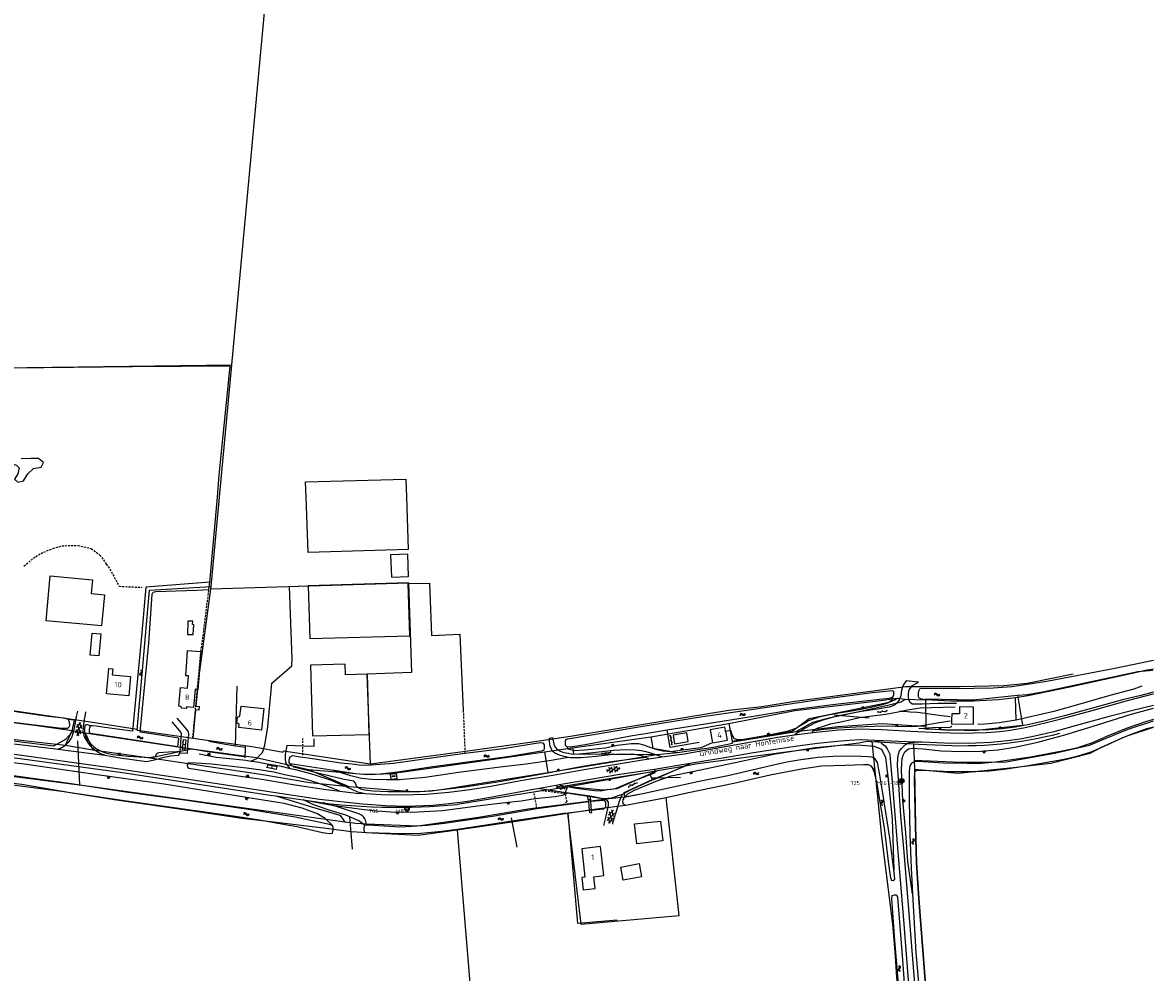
# Model space of a CAD drawing. Header units: metres. Extents: x 51973 to 58000, y 375000 to 380663.
# Tile 45 of 56: x 57491 to 58000, y 378286 to 378714. Entities that reach past the tile are written whole.
import ezdxf
from ezdxf.enums import TextEntityAlignment as Align

# ---------------------------------------------------------------- set-up
doc = ezdxf.new("R2010")
doc.units = ezdxf.units.M
doc.header["$LTSCALE"] = 0.1
doc.linetypes.add('LP', pattern=[14, 9, -5])
doc.linetypes.add('SB', pattern=[6, 6, 0])
doc.layers.get('0').update_dxf_attribs({"linetype": 'CONTINUOUS'})
doc.layers.add('B-WA-OG-TOPOGRAFIE-G', color=253, linetype='CONTINUOUS')
doc.styles.add('ISO', font='isocp.shx', dxfattribs={"height": 1.8})

# ---------------------------------------------------------------- blocks, each defined once
blk = doc.blocks.new('M01')
at = {"color": 0}
for radius in [1.05, 0.625]:
    blk.add_circle((0, 0), radius, dxfattribs=at)
blk = doc.blocks.new('BIJPIJL')
at = {"color": 0}
blk.add_line((0, 0), (1, 0), dxfattribs=at)
blk = doc.blocks.new('S016')
at = {"color": 0, "linetype": 'Continuous'}
for points in [[(0.01, -0.38), (2.65, 1.15)], [(2.65, -1.15), (0.01, 0.38)], [(5.07, -1.15), (1.09, 1.15)], [(1.09, -1.15), (5.07, 1.15)], [(6.16, -0.38), (3.51, 1.15)], [(3.51, -1.15), (6.16, 0.37)]]:
    blk.add_lwpolyline(points, dxfattribs=at)
blk = doc.blocks.new('S022')
at = {"color": 0}
for p, q in [((0.01, 1.15), (0.31, 1.15)), ((0.31, -2.3), (0.31, 2.3)), ((0.31, 2.1), (1.51, 2.1)), ((0.31, 0), (1.51, 0)), ((1.51, -2.3), (1.51, 2.3)), ((1.51, 1.05), (1.81, 1.05)), ((0.01, -1.15), (0.31, -1.15)), ((0.31, -2.1), (1.51, -2.1)), ((1.51, -1.05), (1.81, -1.05))]:
    blk.add_line(p, q, dxfattribs=at)
blk = doc.blocks.new('S012')
at = {"color": 0}
for p, q in [((1.18, 2.05), (0, 0)), ((1.18, -2.05), (0, 0)), ((1.4, 0), (0.21, -2.05)), ((1.4, 0), (0.22, 2.05))]:
    blk.add_line(p, q, dxfattribs=at)
blk = doc.blocks.new('S026')
at = {"color": 0}
for p, q in [((0, 0), (4.4, 0)), ((0.2, 0.5), (0.2, 0)), ((1.2, 0), (1.2, -0.5)), ((2.2, 0.5), (2.2, 0)), ((3.2, 0), (3.2, -0.5)), ((4.2, 0.5), (4.2, 0))]:
    blk.add_line(p, q, dxfattribs=at)
blk = doc.blocks.new('S04')
at = {"color": 0}
for p, q in [((0, 0.5), (0.5, 0.5)), ((0, 0.25), (1, 0.25)), ((0, 0), (0.5, 0)), ((0, -0.25), (1, -0.25)), ((0, -0.5), (0.5, -0.5))]:
    blk.add_line(p, q, dxfattribs=at)
blk = doc.blocks.new('S05')
at = {"color": 0}
for p, q in [((0.08, 0.3), (0.38, 0.59)), ((0.11, -0.19), (0.41, 0.09)), ((0.38, 0.59), (0.68, 0.71)), ((0.41, 0.09), (0.71, 0.21)), ((0.68, 0.71), (1.01, 0.62)), ((0.71, 0.21), (1.02, 0.12)), ((1.01, 0.62), (1.33, 0.37)), ((1.02, 0.12), (1.36, -0.12)), ((1.33, 0.37), (1.66, 0.13)), ((1.66, 0.13), (1.97, 0.04)), ((1.97, 0.04), (2.28, 0.16)), ((2.28, 0.16), (2.58, 0.44)), ((1.36, -0.12), (1.68, -0.37)), ((1.68, -0.37), (2, -0.46)), ((2, -0.46), (2.31, -0.33)), ((2.31, -0.33), (2.61, -0.05))]:
    blk.add_line(p, q, dxfattribs=at)

msp = doc.modelspace()

# ---------------------------------------------------------------- linework, layer by layer
at = {"layer": 'B-WA-OG-TOPOGRAFIE-G'}
for points in [[(57585.353, 378559.532), (57601.823, 378736.05)], [(57578.888, 378500), (57579.768, 378509.881), (57584.69, 378558.864), (57540.739, 378558.572), (57500.924, 378558.219), (57445.668, 378557.839), (57434.139, 378557.676)], [(57435.432, 378557.594), (57585.353, 378559.532)], [(57579.799, 378500), (57585.353, 378559.532)], [(57469.989, 378523.317), (57471.891, 378522.755), (57475.309, 378521.551), (57478.943, 378519.738), (57482.88, 378517.537), (57485.574, 378515.231), (57488.579, 378514.416), (57489.704, 378513.112), (57489.111, 378510.437), (57487.608, 378508.126), (57489.064, 378506.711), (57491.69, 378507.277), (57493.611, 378510.47), (57496.163, 378512.941), (57499.644, 378513.421), (57500.621, 378515.569), (57498.477, 378517.374), (57494.943, 378517.337), (57490.691, 378517.193)], [(57618.617, 378506.882), (57663.752, 378508.132), (57664.002, 378500)], [(57618.858, 378500), (57618.617, 378506.882)], [(57575.48, 378461.742), (57578.888, 378500)], [(57576.05, 378459.82), (57579.799, 378500)], [(57664.002, 378500), (57664.725, 378476.483), (57619.729, 378475.095), (57618.858, 378500)], [(57657.206, 378463.937), (57664.875, 378464.291), (57664.565, 378474.312), (57656.742, 378474.024), (57657.206, 378463.937)], [(57528.16, 378456.08), (57526.84, 378442.09), (57501.86, 378444.37), (57503.73, 378464.53), (57522.66, 378462.78), (57522.13, 378456.64), (57528.16, 378456.08)], [(57569.591, 378458.116), (57575.074, 378458.464), (57575.48, 378461.742), (57546.656, 378459.425), (57544.786, 378437.249), (57540.714, 378394.691)], [(57542.76, 378395.12), (57543.8, 378407.35), (57544.2, 378410.18), (57548.41, 378458.21), (57576.05, 378459.82)], [(57544.136, 378394.183), (57548.02, 378434.354), (57549.516, 378456.37), (57549.962, 378457.281), (57551.154, 378457.532), (57569.591, 378458.116)], [(57569.399, 378405.951), (57570.15, 378413.61), (57570.64, 378419.42), (57575.897, 378458.682)], [(57575.897, 378458.682), (57664.884, 378461.504), (57666.228, 378421.026), (57646.14, 378420.33), (57647.669, 378379.992)], [(57575.897, 378458.682), (57576.05, 378459.82)], [(57612.474, 378427.267), (57611.916, 378443.319), (57611.409, 378459.862), (57619.032, 378460.095)], [(57664.81, 378461.109), (57664.801, 378461.432), (57619.798, 378460.146), (57620.506, 378436.343), (57665.477, 378437.622), (57664.81, 378461.109)], [(57664.81, 378461.109), (57674.358, 378461.292), (57675.164, 378437.763), (57688.005, 378438.403), (57689.514, 378404.049)], [(57565.455, 378438.25), (57568.074, 378438.18), (57568.265, 378442.602), (57567.776, 378442.625), (57567.869, 378444.134), (57565.677, 378444.262), (57565.455, 378438.25)], [(57526.5, 378438.47), (57525.56, 378428.57), (57521.7, 378428.95), (57522.61, 378438.84), (57526.5, 378438.47)], [(57562.27, 378414.36), (57565.475, 378414.078), (57565.906, 378419.557), (57564.651, 378419.655), (57565.154, 378426.04), (57565.534, 378431.053), (57571.501, 378430.534), (57571.161, 378425.567), (57570.137, 378413.447), (57569.902, 378413.468), (57568.893, 378413.556), (57568.201, 378405.362), (57565.025, 378405.63), (57564.966, 378404.933), (57562.776, 378405.118), (57562.626, 378405.833), (57561.57, 378405.922), (57562.27, 378414.36)], [(57597.922, 378383.681), (57599.149, 378385.16), (57600.241, 378388.354), (57601.546, 378396.673), (57603.329, 378416.359), (57612.44, 378424.077), (57612.474, 378427.267)], [(58000, 378426.503), (57981.888, 378422.754), (57952.092, 378417.106), (57936.335, 378414.654), (57927.974, 378414.037), (57910.561, 378413.788), (57895.549, 378413.866), (57894.776, 378413.555), (57894.287, 378412.665), (57894.154, 378411.615), (57894.177, 378410.249), (57894.43, 378409.717), (57895.608, 378409.266), (57897.461, 378409.004), (57908.918, 378408.335), (57919.287, 378408.389), (57930.388, 378409.005), (57937.985, 378409.838), (57943.474, 378410.724), (57962.399, 378414.704), (57982.934, 378419.193), (57994.465, 378421.676), (57996.331, 378422.078), (58000, 378422.717)], [(57539.87, 378419.29), (57539.09, 378410.64), (57528.96, 378411.55), (57530.06, 378422.93), (57531.89, 378422.76), (57531.63, 378420.04), (57539.87, 378419.29)], [(57646.402, 378420.356), (57636.591, 378420.094), (57636.465, 378424.818), (57620.787, 378424.399), (57621.638, 378392.543), (57647.127, 378393.224), (57646.402, 378420.356)], [(57938.93, 378410.91), (57943.2, 378411.25), (57950.21, 378412.43), (57992.95, 378421.55), (57999.68, 378422.22)], [(57647.669, 378379.992), (57647.75, 378379.98), (57690.58, 378385.75), (57720.66, 378389.84), (57737.72, 378392.43), (57809, 378404.1), (57823.9, 378405.83), (57838.64, 378408.27), (57888.68, 378414.84), (57913.01, 378414.76), (57932.69, 378415.29), (57943.19, 378416.3), (57963.97, 378420.52)], [(57911.358, 378407.109), (57903, 378407.158), (57896.039, 378406.857), (57891.515, 378406.823), (57890.359, 378407.737), (57889.873, 378409.55), (57889.837, 378411.641), (57890.149, 378413.29), (57891.702, 378415.273), (57894.258, 378416.799), (57888.725, 378417.318), (57887.393, 378415.416), (57886.664, 378413.168), (57886.364, 378410.667), (57885.634, 378408.745), (57884.472, 378407.154), (57883.198, 378406.21), (57881.156, 378405.512), (57875.913, 378404.626), (57868.655, 378403.56), (57860.015, 378401.92), (57855.972, 378400.95), (57851.268, 378399.6), (57847.586, 378398.31), (57843.625, 378396.271), (57840.888, 378394.575), (57838.552, 378393.003)], [(57422.02, 378411.66), (57431.677, 378411.015), (57477.24, 378405.386), (57521.799, 378398.962), (57542.777, 378395.656), (57542.76, 378395.12)], [(57587.014, 378388.018), (57587.878, 378414.877)], [(57836.385, 378407.051), (57847.488, 378408.664), (57873.691, 378412.074), (57882.592, 378412.969), (57883.116, 378412.576), (57883.033, 378410.909), (57882.705, 378409.799), (57881.053, 378409.458), (57858.237, 378406.896), (57839.19, 378404.517), (57820.063, 378401.286), (57797.505, 378397.673), (57781.258, 378395.09), (57771.558, 378393.547), (57765.684, 378392.613), (57744.336, 378388.628), (57737.752, 378387.577), (57736.154, 378387.637), (57735.537, 378388.201), (57735.452, 378389.859), (57735.684, 378390.955), (57736.578, 378391.259), (57767.624, 378396.552), (57796.199, 378401.157), (57817.094, 378404.18), (57819.109, 378404.436), (57836.385, 378407.051)], [(57846.732, 378394.167), (57858.388, 378395.325), (57867.501, 378395.748), (57877.741, 378395.438), (57890.901, 378394.735), (57903.626, 378394.171), (57913.777, 378393.866), (57924.916, 378394.078), (57930.796, 378394.529), (57934.617, 378395.072), (57941.522, 378396.131), (57946.897, 378397.331), (57953.174, 378398.864), (57957.906, 378400.138), (57972.44, 378404.058), (57988.351, 378408.455), (57999.939, 378411.437), (58000, 378411.45)], [(57994.855, 378414.956), (57991.179, 378413.666), (57980.407, 378410.725), (57967.989, 378407.217), (57955.224, 378403.543), (57944.715, 378401.124), (57938.25, 378399.626), (57931.548, 378398.542), (57930.746, 378398.473), (57924.114, 378397.901), (57921.039, 378397.77)], [(58000, 378412.297), (57999.857, 378412.178), (57994.35, 378410.781), (57986.038, 378408.816), (57972.606, 378405.126), (57960.026, 378401.632), (57950.095, 378399.04), (57944.126, 378397.686), (57937.761, 378396.486)], [(57421.472, 378407.496), (57445.839, 378403.746), (57497.796, 378397.284), (57513.581, 378395.005)], [(57457.246, 378402.519), (57454.797, 378402.842), (57453.817, 378403.315), (57453.185, 378403.62), (57452.693, 378405.683), (57452.92, 378407.535), (57453.751, 378408.343), (57456.528, 378408.041), (57473.673, 378405.671), (57502.739, 378401.467), (57510.01, 378400.63), (57511.744, 378400.128), (57511.802, 378400.111), (57512.228, 378398.961), (57512.299, 378397.292), (57512.214, 378396.668), (57511.518, 378395.873), (57508.827, 378395.863), (57484.576, 378398.926), (57457.246, 378402.519)], [(57569.399, 378405.951), (57570.735, 378405.819), (57570.509, 378404.146), (57569.234, 378404.272)], [(57599.778, 378404.858), (57598.74, 378395.219), (57588.503, 378396.331), (57588.654, 378397.722), (57587.725, 378398.416), (57588.01, 378401.048), (57589.064, 378401.496), (57589.55, 378405.966), (57599.778, 378404.858)], [(57808.97, 378398.13), (57838.75, 378403.953), (57876.363, 378408.362), (57884.566, 378409.519), (57884.724, 378409.502)], [(57882.705, 378409.799), (57882.135, 378408.499), (57880.458, 378407.321), (57877.412, 378406.332), (57873.065, 378405.365), (57865.266, 378403.913), (57857.551, 378402.656), (57853.644, 378401.972), (57849.517, 378401.006), (57844.882, 378399.357), (57842.383, 378397.928), (57839.03, 378395.961), (57835.766, 378394.707), (57830.035, 378393.443), (57826.988, 378392.917), (57815.804, 378390.987), (57813.041, 378390.828), (57811.561, 378391.304), (57810.519, 378393.038), (57809.911, 378394.973)], [(57839.304, 378394.553), (57846.722, 378398.715), (57854.731, 378400.873), (57866.941, 378403.41), (57880.551, 378406.34), (57886.558, 378407.91), (57888.363, 378409.1)], [(57845.113, 378400.474), (57881.101, 378407.681)], [(57881.101, 378407.681), (57883.467, 378408.87)], [(57883.467, 378408.87), (57884.724, 378409.502)], [(57884.724, 378409.502), (57888.363, 378409.1)], [(57888.363, 378409.1), (57897.42, 378408.74)], [(58000, 378406.281), (57990.799, 378404.039), (57980.047, 378401.23), (57964.759, 378397.107), (57955.168, 378394.468), (57945.386, 378392.184), (57940.108, 378391.133), (57934.418, 378390.393), (57926.909, 378389.538), (57916.813, 378389.187), (57905.984, 378389.266), (57895.812, 378389.764), (57892.638, 378389.801)], [(57897.42, 378408.74), (57897.42, 378409.19), (57919.1, 378408.78), (57938.93, 378410.91)], [(57897.42, 378408.74), (57897.665, 378396.991)], [(57938.25, 378399.626), (57937.985, 378409.838)], [(57938.93, 378410.91), (57941.05, 378397.34)], [(57511.744, 378400.128), (57514.499, 378399.878), (57513.286, 378393.959), (57510.55, 378390.934), (57505.226, 378387.932), (57479.466, 378391.05), (57454.63, 378393.965), (57413.669, 378399.151), (57377.72, 378403.05), (57367.385, 378404.358)], [(57516.024, 378403.698), (57515.389, 378401.291), (57514.715, 378397.919), (57514.141, 378394.733), (57513.418, 378392.222), (57511.985, 378389.736), (57510.093, 378387.896), (57508.317, 378386.915), (57507.119, 378386.566)], [(57528.3, 378383.868), (57526.052, 378384.702), (57523.846, 378386.044), (57522.809, 378386.892), (57521.777, 378388.111), (57520.856, 378389.306), (57519.841, 378390.908), (57519.157, 378392.109), (57518.76, 378393.287), (57518.584, 378394.371), (57518.64, 378396.556), (57519.081, 378400.011), (57519.698, 378403.175), (57519.759, 378403.421)], [(57567.98, 378391.48), (57569.234, 378404.272)], [(57846.732, 378394.167), (57846.603, 378394.66), (57847.459, 378395.319), (57848.701, 378396.036), (57851.614, 378397.025), (57854.729, 378397.935), (57861.431, 378399.403), (57867.767, 378400.833), (57873.636, 378401.577), (57879.662, 378402.376), (57884.386, 378403.251), (57885.845, 378403.553), (57889.335, 378404.275), (57895.02, 378405.156), (57905.304, 378405.555), (57910.816, 378405.722)], [(57908.548, 378401.166), (57904.786, 378401.611), (57901.372, 378402.101), (57897.355, 378402.699), (57893.944, 378403.125), (57890.526, 378403.308), (57887.829, 378403.553), (57885.845, 378403.553)], [(57891.702, 378321.487), (57889.508, 378336.024), (57888.659, 378348.915), (57887.409, 378362.089), (57887.337, 378363.392), (57886.925, 378370.904), (57886.668, 378377.132), (57886.865, 378380.344), (57887.042, 378382.461), (57887.443, 378383.971), (57888.188, 378385.431), (57889.766, 378386.788), (57891.497, 378387.067), (57896.458, 378386.756), (57904.469, 378385.837), (57913.709, 378385.522), (57922.56, 378385.709), (57923.751, 378385.814), (57929.962, 378386.364), (57937.723, 378387.494), (57948.01, 378389.723), (57960.088, 378393.02), (57974.889, 378397.502), (57989.603, 378402.149), (58000, 378405.018)], [(57919.09, 378405.48), (57912.73, 378405.62), (57912.71, 378402.46), (57909.25, 378402.48), (57909.17, 378399.73), (57909.18, 378398.01), (57919.06, 378397.88), (57919.09, 378405.48)], [(57420.609, 378398.705), (57462.187, 378393.866), (57510.549, 378388.423)], [(57521.83, 378397.097), (57520.449, 378397.598), (57519.996, 378397.621), (57519.489, 378397.374), (57519.29, 378396.785), (57519.174, 378395.752), (57519.175, 378394.221), (57519.369, 378393.288), (57519.613, 378392.461), (57520.602, 378390.849), (57521.684, 378389.365), (57523.206, 378387.787), (57524.574, 378386.728), (57526.56, 378385.691), (57528.552, 378384.937), (57531.719, 378384.262), (57538.905, 378383.513), (57543.675, 378383.104), (57548.127, 378382.847), (57551.125, 378383.334), (57551.589, 378384.7), (57552.536, 378385.155), (57556.968, 378385.362), (57560.677, 378385.496), (57562.083, 378385.492), (57562.238, 378385.492)], [(57540.714, 378394.691), (57536.079, 378395.368), (57527.242, 378396.505), (57524.316, 378396.885), (57522.527, 378397.117), (57521.83, 378397.097), (57521.364, 378396.462), (57521.295, 378395.287), (57521.292, 378393.914), (57522.817, 378393.687), (57538.642, 378391.298), (57560.944, 378387.749)], [(57558.408, 378398.929), (57562.528, 378394.108), (57562.602, 378393.624), (57562.083, 378385.492), (57562.053, 378385.016), (57565.401, 378384.792), (57565.663, 378388.56), (57566.02, 378393.416), (57565.87, 378394.442), (57565.356, 378395.281), (57560.807, 378400.58)], [(57633.919, 378367.721), (57641.46, 378366.857), (57645.612, 378366.619), (57652.777, 378366.208), (57662.149, 378366.085), (57672.856, 378366.346), (57683.081, 378367.203), (57692.624, 378368.468), (57701.875, 378370.03), (57715.227, 378372.45), (57729.846, 378374.975), (57743.068, 378377.235), (57769.247, 378381.712), (57772.973, 378382.242), (57779, 378383.098), (57788.936, 378384.51), (57809.963, 378388.263), (57831.109, 378391.945), (57838.552, 378393.003), (57846.732, 378394.167), (57858.388, 378395.325), (57867.501, 378395.748), (57877.741, 378395.438), (57890.901, 378394.735), (57903.626, 378394.171)], [(57773.94, 378392.19), (57808.97, 378398.13)], [(57808.38, 378390.71), (57807.625, 378394.605), (57807.26, 378396.49), (57800.55, 378395.32), (57801.65, 378389.47), (57808.38, 378390.71)], [(57808.97, 378398.13), (57810.537, 378390.159)], [(57837.433, 378394.677), (57845.113, 378400.474)], [(57839.304, 378394.553), (57858.111, 378396.858), (57877.912, 378398.157), (57891.306, 378397.289), (57897.665, 378396.991)], [(57908.593, 378399.248), (57903.606, 378398.477), (57900.22, 378397.927), (57896.742, 378397.229), (57893.7, 378396.862), (57890.888, 378396.645), (57884.552, 378396.85), (57882.67, 378396.911), (57874.428, 378396.858), (57866.111, 378396.578), (57858.221, 378396.038), (57851.9, 378395.4), (57846.603, 378394.66)], [(57892.432, 378381.587), (57913.473, 378380.78), (57933.777, 378380.94), (57955.536, 378384.818), (57971.228, 378388.387), (57978.826, 378391.584), (57988.622, 378395.577), (58000, 378399.325)], [(57892.498, 378377.547), (57912.126, 378375.876), (57936.881, 378378.351), (57953.801, 378380.237), (57971.551, 378384.829), (57976.918, 378387.586), (57987.825, 378392.516), (58000, 378396.51)], [(57921.062, 378395.097), (57906.116, 378395.21), (57894.461, 378395.89), (57900.562, 378396.41), (57904.758, 378396.538), (57907.878, 378396.41), (57909.047, 378396.707), (57909.295, 378397.039)], [(57897.665, 378396.991), (57897.69, 378395.8), (57919.06, 378395.03), (57941.05, 378397.34)], [(57937.761, 378396.486), (57932.017, 378395.819), (57925.99, 378395.244), (57921.062, 378395.097)], [(58000, 378400.013), (57996.84, 378399.116), (57987.732, 378395.9), (57978.884, 378392.244), (57972.219, 378389.37), (57965.416, 378387.104), (57958.94, 378385.669), (57944.745, 378383.07), (57929.038, 378380.699), (57922.698, 378380.23)], [(57932.836, 378377.556), (57942.8, 378379.042), (57959.905, 378382.114), (57966.13, 378383.555), (57972.066, 378385.423), (57976.446, 378387.316), (57981.221, 378389.502), (57985.995, 378391.687), (57990.918, 378393.673), (57997.027, 378395.884), (58000, 378396.645)], [(57630.657, 378352.321), (57627.396, 378355.434), (57623.689, 378357.601), (57620.708, 378358.676), (57617.104, 378360.01), (57608.92, 378362.099), (57596.645, 378364.125), (57554.934, 378370.805), (57524.844, 378375.007), (57493.249, 378379.718), (57460.742, 378383.651), (57424.409, 378388.897), (57399.695, 378392.395), (57393.029, 378392.45), (57385.558, 378391.6), (57366.628, 378389.331), (57361.116, 378388.44), (57358.502, 378386.76), (57357.58, 378385.092)], [(57723.789, 378368.903), (57720.295, 378368.265), (57701.745, 378364.848), (57690.509, 378362.937), (57684.395, 378362.174), (57675.883, 378361.252), (57664.011, 378360.873), (57654.566, 378361.077), (57644.147, 378361.87), (57624.828, 378363.972), (57603.059, 378367.204), (57586.547, 378369.789), (57561.997, 378373.625), (57530.678, 378378.206), (57510.176, 378381.069), (57486.53, 378384.292), (57461.5, 378387.416), (57432.362, 378390.862), (57408.372, 378393.777), (57395.398, 378395.341)], [(57510.549, 378388.423), (57513.581, 378395.005)], [(57513.581, 378395.005), (57519.374, 378393.976)], [(57519.374, 378393.976), (57567.328, 378386.735)], [(57519.374, 378393.976), (57522.936, 378386.361)], [(57542.76, 378395.12), (57567.98, 378391.48)], [(57561.476, 378391.585), (57554.025, 378392.822), (57544.136, 378394.183)], [(57561.476, 378391.585), (57560.944, 378387.749)], [(57567.98, 378391.48), (57595.526, 378387.592), (57608.557, 378385.285)], [(57622.235, 378391.272), (57622.255, 378387.794), (57617.316, 378387.98), (57610.17, 378388.249), (57609.465, 378384.171), (57609.331, 378381.853), (57609.7, 378380.083), (57610.845, 378378.691), (57611.594, 378377.958)], [(57772.973, 378382.242), (57771.688, 378382.813), (57770.268, 378383.445), (57766.536, 378384.22), (57761.293, 378384.411), (57755.685, 378384.121), (57749.271, 378383.374), (57742.457, 378382.707), (57737.662, 378382.655), (57736.833, 378382.82), (57734.715, 378383.242), (57732.778, 378383.928), (57730.703, 378384.77), (57729.584, 378385.899), (57728.559, 378387.946), (57728.337, 378390.258), (57728.324, 378391.566), (57729.676, 378391.826), (57730.209, 378388.838), (57730.877, 378387.444), (57731.708, 378386.446), (57733.141, 378385.677), (57734.728, 378385.163), (57736.908, 378384.733), (57738.842, 378384.348), (57741.444, 378384.484), (57746.517, 378384.956), (57757.131, 378386.126), (57762.779, 378386.445), (57766.914, 378386.257), (57769.607, 378385.94), (57771.706, 378385.533), (57774.279, 378384.781), (57779, 378383.098)], [(57738.691, 378387.266), (57773.94, 378392.19)], [(57773.94, 378392.19), (57774.88, 378387.07), (57785.96, 378385.15)], [(57779, 378383.098), (57788.936, 378384.51), (57809.963, 378388.263), (57831.109, 378391.945), (57838.552, 378393.003)], [(57795.655, 378389.635), (57787.859, 378388.302), (57782.573, 378387.398), (57781.258, 378395.09)], [(57790.727, 378390.091), (57790.076, 378393.896), (57783.945, 378392.847), (57784.595, 378389.043), (57790.727, 378390.091)], [(57874.738, 378390.537), (57868.438, 378390.739), (57863.178, 378390.495), (57857.671, 378390.046), (57848.925, 378389.193), (57839.911, 378387.99), (57829.901, 378386.487), (57819.173, 378384.734), (57808.05, 378382.798), (57796.941, 378381.11), (57791.576, 378380.109)], [(57809.911, 378394.973), (57807.625, 378394.605), (57807.237, 378394.542)], [(57810.537, 378390.159), (57837.433, 378394.677)], [(57810.599, 378389.846), (57839.304, 378394.553)], [(57838.552, 378393.003), (57846.732, 378394.167)], [(57935.058, 378389.47), (57938.348, 378389.902), (57941.63, 378390.393), (57944.902, 378390.945), (57948.164, 378391.558), (57951.413, 378392.23), (57954.65, 378392.961), (57957.873, 378393.752)], [(57427.375, 378389.844), (57481.333, 378383.573), (57536.284, 378376.096), (57602.619, 378365.962), (57605.184, 378365.59)], [(57487.505, 378389.006), (57506.222, 378386.68), (57507.119, 378386.566), (57528.3, 378383.868), (57535.156, 378382.76), (57547.044, 378381.005)], [(57510.549, 378388.423), (57522.936, 378386.361)], [(57522.936, 378386.361), (57548.713, 378382.631)], [(57548.713, 378382.631), (57567.328, 378386.735)], [(57566.84, 378386.87), (57575.227, 378385.455), (57576.83, 378385.184), (57590.786, 378383.255), (57591.391, 378383.178)], [(57567.328, 378386.735), (57596.303, 378382.79), (57612.282, 378379.31), (57619.871, 378377.471)], [(57591.591, 378387.314), (57587.014, 378388.018), (57583.392, 378388.575), (57575.13, 378389.99)], [(57608.557, 378385.285), (57608.67, 378385.84), (57647.669, 378379.992)], [(57707.447, 378386.928), (57724.111, 378389.58), (57725.278, 378389.473), (57725.965, 378388.54), (57725.926, 378387.094), (57725.701, 378386.132), (57724.784, 378385.752), (57710.407, 378383.329), (57675.906, 378378.592), (57659.911, 378376.237), (57652.177, 378375.362), (57646.609, 378374.993), (57641.075, 378375.5), (57631.415, 378376.945), (57631.216, 378376.976), (57611.616, 378380.001), (57611.212, 378380.593), (57611.248, 378381.779), (57611.708, 378383.181), (57612.632, 378383.754), (57615.243, 378383.378), (57620.636, 378382.553), (57634.48, 378380.484), (57639.615, 378379.935), (57642.717, 378379.602), (57645.369, 378379.474), (57648.067, 378379.496), (57658.172, 378380.251), (57678.348, 378383.177), (57690.281, 378384.801), (57691.564, 378384.976), (57707.447, 378386.928)], [(57726.085, 378385.331), (57738.691, 378387.266)], [(57801.26, 378389.285), (57796.441, 378387.217), (57788.148, 378386.134), (57782.932, 378385.452), (57779.262, 378385.719), (57776.686, 378386.292), (57772.729, 378387.707), (57770.817, 378388.438), (57768.448, 378388.98), (57765.049, 378389.002), (57758.75, 378388.256), (57753.558, 378387.124), (57744.13, 378386.083), (57739.665, 378385.848), (57737.219, 378386.472), (57735.537, 378388.201)], [(57738.691, 378387.266), (57739.077, 378384.465), (57776.668, 378384.274)], [(57761.891, 378364.903), (57763.583, 378366.447), (57766.629, 378368.143), (57776.282, 378372.143), (57783.1, 378374.565), (57793.333, 378376.755), (57814.002, 378381.115), (57829.987, 378384.492), (57847.871, 378387.321), (57861.023, 378388.528), (57868.827, 378388.45), (57874.385, 378388.013), (57877.635, 378386.603), (57879.469, 378382.917), (57880.454, 378375.331), (57880.544, 378374.464), (57882.538, 378355.219), (57883.291, 378332.245)], [(57785.96, 378385.15), (57802.03, 378387.5), (57810.72, 378389.23), (57810.599, 378389.846)], [(57789.493, 378379.175), (57794.043, 378379.987), (57837.061, 378385.767), (57867.473, 378389.412), (57871.275, 378390.193), (57873.307, 378390.077)], [(57810.537, 378390.159), (57810.599, 378389.846)], [(57873.307, 378390.077), (57874.064, 378382.652)], [(57873.307, 378390.077), (57892.124, 378388.999)], [(57874.738, 378390.537), (57877.162, 378389.863), (57877.894, 378389.183), (57878.601, 378388.62), (57879.32, 378388.05), (57879.628, 378387.585), (57880.26, 378386.7), (57880.878, 378385.531), (57881.37, 378384.321), (57881.622, 378382.219), (57882.693, 378370.24), (57884.913, 378342.228), (57887.769, 378307.897), (57890.815, 378267.278), (57894.25, 378226.158), (57897.383, 378186.816), (57899.856, 378152.518), (57901.238, 378132.246), (57901.537, 378127.872), (57902.023, 378120.737)], [(57892.638, 378389.801), (57874.738, 378390.537)], [(57904.99, 378120.622), (57903.527, 378141.713), (57902.009, 378161.046), (57900.258, 378186.912), (57897.812, 378217.639), (57895.033, 378250.665), (57892.478, 378282.956), (57889.765, 378316.478), (57887.817, 378340.221), (57886.395, 378356.537), (57885.258, 378373.159), (57884.859, 378379.247), (57885.029, 378382.665), (57885.256, 378384.396), (57885.83, 378385.8), (57886.628, 378386.942), (57887.38, 378387.703), (57888.394, 378388.584), (57889.945, 378389.43), (57890.527, 378389.534), (57892.638, 378389.801)], [(57892.124, 378388.999), (57892.432, 378381.587)], [(57892.124, 378388.999), (57894.264, 378388.876), (57909.257, 378388.2)], [(57909.257, 378388.2), (57912.95, 378388.155), (57916.643, 378388.185), (57920.335, 378388.291), (57924.024, 378388.472), (57927.709, 378388.729), (57931.387, 378389.062), (57935.058, 378389.47)], [(57636.191, 378353.779), (57584.681, 378360.894), (57519.059, 378370.153), (57454.966, 378378.354), (57426.478, 378381.557)], [(57547.044, 378381.005), (57550.599, 378381.876), (57553.697, 378382.736), (57555.725, 378383.166), (57557.762, 378383.572), (57561.531, 378383.892), (57562.053, 378385.016)], [(57548.713, 378382.631), (57598.466, 378375.381), (57620.442, 378371.67), (57638.029, 378369.782)], [(57570.76, 378384.552), (57578.357, 378382.95), (57590.355, 378381.793), (57591.69, 378381.606), (57594.162, 378381.259), (57594.714, 378381.182), (57597.517, 378380.734), (57601.371, 378380.067), (57605.194, 378379.342), (57607.617, 378378.883), (57611.594, 378377.958), (57613.988, 378377.402), (57622.281, 378375.172), (57629.65, 378372.798), (57634.957, 378370.574), (57639.327, 378368.553), (57642.016, 378367.442), (57645.612, 378366.619)], [(57597.922, 378383.681), (57596.472, 378382.261), (57594.162, 378381.259)], [(57771.688, 378382.813), (57757.336, 378381.092), (57743.162, 378378.761), (57729.072, 378376.067), (57705.833, 378371.933), (57690.238, 378369.492), (57677.285, 378368.076), (57669.833, 378367.449), (57664.229, 378367.413), (57663.315, 378367.407), (57655.537, 378367.38), (57648.94, 378367.771), (57645.038, 378368.133), (57643.227, 378368.64), (57641.561, 378369.837), (57641.068, 378371.285), (57640.34, 378372.163), (57635.887, 378372.997), (57625.926, 378375.297), (57613.264, 378378.478), (57611.616, 378380.001)], [(57619.871, 378377.471), (57644.655, 378375.346), (57647.254, 378375.303), (57649.854, 378375.32), (57653.556, 378375.443), (57657.253, 378375.683), (57703.074, 378382.048), (57726.085, 378385.331)], [(57736.833, 378382.82), (57728.166, 378381.305), (57717.884, 378379.861), (57706.095, 378378.511), (57687.418, 378376.075), (57672.434, 378373.928), (57660.854, 378372.785), (57654.797, 378372.852), (57648.293, 378372.889), (57643.791, 378373.407), (57639, 378374.663), (57631.216, 378376.976)], [(57645.612, 378366.619), (57652.777, 378366.208), (57662.149, 378366.085), (57672.856, 378366.346), (57683.081, 378367.203), (57692.624, 378368.468), (57701.875, 378370.03), (57715.227, 378372.45), (57729.846, 378374.975), (57743.068, 378377.235), (57769.247, 378381.712), (57772.973, 378382.242)], [(57726.085, 378385.331), (57727.639, 378376.126)], [(57727.639, 378376.126), (57776.668, 378384.274)], [(57878.823, 378351.15), (57880.695, 378336.053), (57881.564, 378329.623), (57882.057, 378327.65), (57882.914, 378327.465), (57883.647, 378328.119), (57883.728, 378328.191), (57883.291, 378332.245), (57881.485, 378346.658), (57878.255, 378366.793), (57877.113, 378374.057), (57876.839, 378375.801), (57875.872, 378380.585), (57874.737, 378382.356), (57873.391, 378382.947), (57871.713, 378383.21), (57868.549, 378383.34), (57861.695, 378383.463), (57855.991, 378383.313), (57849.033, 378382.813), (57844.992, 378382.261), (57841.347, 378381.763), (57835.021, 378380.762), (57829.095, 378379.438), (57822.08, 378377.75), (57808.525, 378374.629), (57795.649, 378371.985), (57770.278, 378366.473), (57761.891, 378364.903), (57761.687, 378364.553), (57761.25, 378363.804), (57761.214, 378362.89), (57761.452, 378362.07), (57762.456, 378361.465), (57779.36, 378364.62), (57790.81, 378367.075), (57811.314, 378371.335), (57827.628, 378374.987), (57841.745, 378377.827), (57850.734, 378379.032), (57861.48, 378379.451), (57869.657, 378379.738), (57871.737, 378379.691), (57872.862, 378379.157), (57873.652, 378378.116), (57874.3, 378376.577), (57875.404, 378371.771), (57878.823, 378351.15)], [(57874.064, 378382.652), (57873.391, 378382.947), (57871.713, 378383.21), (57868.549, 378383.34), (57861.695, 378383.463), (57855.991, 378383.313), (57849.033, 378382.813), (57841.347, 378381.763), (57835.021, 378380.762), (57829.095, 378379.438), (57808.525, 378374.629), (57795.649, 378371.985), (57770.278, 378366.473), (57762.228, 378364.966)], [(57776.668, 378384.274), (57785.96, 378385.15)], [(57874.064, 378382.652), (57874.663, 378376.783)], [(57922.698, 378380.23), (57916.212, 378380.09), (57905.515, 378380.232), (57896.362, 378380.862), (57893.299, 378380.981), (57892.311, 378380.944), (57891.176, 378380.262), (57890.503, 378379.142), (57890.082, 378376.712), (57890.073, 378372.023), (57890.092, 378364.636), (57890.118, 378363.564), (57890.488, 378348.427), (57891.064, 378333.025), (57891.702, 378321.487), (57893.2, 378295.025), (57896.067, 378261.501)], [(57892.432, 378381.587), (57892.498, 378377.547)], [(57405.982, 378380.116), (57427.646, 378377.8), (57464.698, 378373.852), (57490.909, 378370.839), (57513.616, 378366.911), (57532.412, 378363.946), (57568.02, 378358.792), (57589.833, 378355.501), (57600.448, 378354.427), (57627.887, 378351.047), (57639.257, 378349.563), (57648.515, 378348.964), (57669.293, 378347.851), (57686.824, 378350.364)], [(57566.249, 378380.471), (57565.609, 378380.028), (57565.338, 378379.298), (57565.532, 378378.545), (57566.122, 378378.037)], [(57566.122, 378378.037), (57579.21, 378376.005), (57592.488, 378374.038), (57598.895, 378373.089), (57613.875, 378370.598), (57627.84, 378368.417), (57633.919, 378367.721)], [(57633.919, 378367.721), (57628.099, 378370.03), (57621.426, 378372.238), (57615.981, 378373.689), (57609.152, 378375.123), (57604.238, 378376.199), (57598.553, 378377.177), (57592.077, 378378.085), (57584.277, 378378.989), (57576.248, 378379.911), (57569.155, 378380.379), (57566.249, 378380.471)], [(57605.194, 378379.342), (57607.617, 378378.883), (57611.594, 378377.958), (57613.988, 378377.402), (57622.281, 378375.172), (57629.65, 378372.798), (57634.957, 378370.574), (57639.327, 378368.553), (57642.016, 378367.442), (57645.612, 378366.619)], [(57619.871, 378377.471), (57638.029, 378369.782)], [(57638.029, 378369.782), (57660.615, 378368.068), (57665.207, 378367.704), (57669.812, 378367.622), (57675.23, 378367.898), (57680.613, 378368.566), (57727.639, 378376.126)], [(57659.755, 378373.398), (57659.49, 378375.515), (57656.665, 378375.161), (57656.947, 378373.059), (57659.755, 378373.398)], [(57775.562, 378377.431), (57773.503, 378377.09), (57759.998, 378375.152), (57742.392, 378372.133), (57732.737, 378370.526)], [(57734.429, 378370.003), (57755.224, 378373.386), (57775.73, 378376.721)], [(57736.828, 378369.818), (57752.289, 378368.378), (57758.809, 378368.966), (57776.955, 378376.936)], [(57736.828, 378369.818), (57739.608, 378370.267), (57776.955, 378376.936)], [(57762.228, 378364.966), (57761.943, 378367.155), (57773.326, 378372.31), (57789.493, 378379.175)], [(57775.562, 378377.431), (57775.73, 378376.721), (57775.784, 378376.494), (57775.684, 378375.929), (57774.615, 378375.467), (57773.515, 378375.037)], [(57774.599, 378372.748), (57775.195, 378373.014), (57782.736, 378376.276), (57791.576, 378380.109)], [(57791.576, 378380.109), (57775.562, 378377.431)], [(57776.955, 378376.936), (57789.493, 378379.175)], [(57780.755, 378364.88), (57790.81, 378367.075), (57811.314, 378371.335), (57827.628, 378374.987), (57841.745, 378377.827), (57850.734, 378379.032), (57861.48, 378379.451), (57869.657, 378379.738), (57871.737, 378379.691), (57872.862, 378379.157), (57874.663, 378376.783)], [(57874.663, 378376.783), (57877.671, 378347.299), (57882.575, 378307.809), (57883.879, 378293.46), (57884.31, 378286.086), (57888.546, 378235.537), (57892.232, 378191.035), (57892.771, 378150.912), (57895.304, 378120.414), (57897.676, 378091.694), (57902.116, 378038.891), (57904.274, 378012.671)], [(57892.498, 378377.547), (57892.916, 378352.095), (57893.494, 378335.453), (57894.498, 378319.454), (57896.982, 378286.431), (57899.42, 378255.909), (57903.32, 378204.302), (57908.178, 378157.562)], [(57899.42, 378255.909), (57896.982, 378286.431), (57894.498, 378319.454), (57893.494, 378335.453), (57892.916, 378352.095), (57892.568, 378373.287), (57892.615, 378376.084), (57892.834, 378376.7), (57893.442, 378377.174), (57896.503, 378377.144), (57908.57, 378376.622), (57920.116, 378376.537), (57926.344, 378376.916)], [(57926.344, 378376.916), (57932.836, 378377.556)], [(57468.03, 378372.928), (57508.763, 378367.684), (57537.986, 378363.305), (57562.673, 378359.879), (57586.06, 378356.586), (57596.908, 378355.012), (57606.168, 378353.362), (57614.691, 378351.809), (57626.268, 378349.064), (57629.151, 378348.596)], [(57629.151, 378348.596), (57630.665, 378348.74), (57630.989, 378350.375), (57630.993, 378351.406), (57630.657, 378352.321), (57629.316, 378352.752), (57613.876, 378355.935), (57594.825, 378359.129), (57564.058, 378363.715), (57537.628, 378367.283), (57512.243, 378371.176), (57481.584, 378375.305)], [(57658.75, 378374.268), (57657.71, 378374.103), (57657.63, 378374.659), (57658.684, 378374.805), (57658.75, 378374.268)], [(57732.737, 378370.526), (57732.134, 378370.426), (57723.789, 378368.903)], [(57736.434, 378369.608), (57734.556, 378369.964), (57734.429, 378370.003), (57732.737, 378370.526)], [(57773.515, 378375.037), (57763.925, 378371.288), (57757.837, 378368.759), (57756.044, 378368.479), (57754.471, 378368.234), (57751.231, 378367.773), (57748.708, 378367.914), (57744.757, 378368.317), (57739.415, 378369.044), (57736.434, 378369.608)], [(57761.216, 378366.291), (57764.754, 378368.364), (57774.599, 378372.748)], [(57773.515, 378375.037), (57774.599, 378372.748)], [(57605.184, 378365.59), (57621.281, 378360.613), (57633.923, 378356.972), (57635.421, 378354.955), (57636.191, 378353.779)], [(57605.184, 378365.59), (57626.616, 378362.486)], [(57645.26, 378352.368), (57642.511, 378354.373), (57636.626, 378356.967), (57629.195, 378359.132), (57621.9, 378361.674), (57617.618, 378363.787), (57630.477, 378361.428), (57642.669, 378359.758), (57648.77, 378358.958), (57658.857, 378358.304), (57669.303, 378358.374), (57680.24, 378358.988), (57697.06, 378361.21), (57709.688, 378362.694), (57715.498, 378363.377), (57721.866, 378364.465), (57730.907, 378365.328), (57734.149, 378365.93)], [(57727.596, 378368.328), (57686.779, 378361.738)], [(57723.789, 378368.903), (57727.121, 378368.452), (57731.802, 378367.683), (57735.567, 378367.051)], [(57727.596, 378368.328), (57736.828, 378369.818)], [(57727.596, 378368.328), (57747.536, 378365.438), (57753.759, 378364.16)], [(57734.149, 378365.93), (57735.335, 378366.402), (57736.55, 378366.886)], [(57735.567, 378367.051), (57736.434, 378369.608)], [(57735.567, 378367.051), (57736.55, 378366.886), (57737.846, 378366.668), (57745.021, 378365.58), (57745.388, 378365.522), (57745.514, 378365.502)], [(57745.757, 378363.769), (57745.514, 378365.502)], [(57745.514, 378365.502), (57746.517, 378365.343)], [(57746.517, 378365.343), (57746.787, 378363.859)], [(57746.517, 378365.343), (57752.612, 378364.374)], [(57752.612, 378364.374), (57756.333, 378364.692), (57761.216, 378366.291)], [(57756.829, 378352.81), (57756.87, 378353.416), (57758.243, 378358.25), (57759.931, 378363.592), (57761.216, 378366.291)], [(57642.598, 378357.516), (57632.5, 378360.789), (57626.616, 378362.486)], [(57626.616, 378362.486), (57629.793, 378362.026)], [(57629.793, 378362.026), (57634.405, 378361.577), (57639.025, 378361.204), (57643.649, 378360.905), (57648.278, 378360.682), (57652.91, 378360.534), (57657.544, 378360.461), (57662.178, 378360.463)], [(57746.227, 378358.94), (57736.645, 378357.853), (57734.769, 378357.633), (57710.462, 378354.011), (57687.937, 378350.646), (57679.875, 378349.629), (57670.499, 378348.733), (57662.019, 378348.474), (57646.031, 378348.931), (57645.122, 378349.178), (57644.898, 378350.388), (57644.945, 378351.398), (57645.26, 378352.368), (57646.867, 378352.583), (57661.055, 378351.716), (57666.326, 378351.908), (57673.264, 378352.415), (57681.152, 378353.27), (57702.662, 378356.471), (57722.664, 378359.849), (57745.829, 378363.03)], [(57753.759, 378364.16), (57750.564, 378363.679), (57718.545, 378359.592), (57696.409, 378355.919), (57669.046, 378351.894), (57645.899, 378352.885)], [(57662.178, 378360.463), (57666.284, 378360.528), (57670.389, 378360.653), (57674.492, 378360.836), (57678.592, 378361.078), (57682.688, 378361.379), (57686.779, 378361.738)], [(57736.448, 378357.761), (57742.465, 378307.927), (57786.681, 378311.731), (57780.755, 378364.88)], [(57736.448, 378357.761), (57750.661, 378359.981), (57762.456, 378361.465), (57780.755, 378364.88)], [(57746.787, 378363.859), (57745.757, 378363.769)], [(57745.757, 378363.769), (57745.829, 378363.03)], [(57745.829, 378363.03), (57746.227, 378358.94)], [(57746.857, 378363.162), (57746.787, 378363.859)], [(57746.857, 378363.162), (57752.77, 378363.603), (57753.538, 378362.748), (57753.564, 378361.447), (57753.45, 378360.511), (57752.592, 378359.679), (57749.607, 378359.326), (57747.265, 378359.059)], [(57747.265, 378359.059), (57746.857, 378363.162)], [(57752.612, 378364.374), (57754.178, 378363.586), (57754.678, 378362.758), (57754.774, 378361.19), (57753.685, 378356.385), (57752.683, 378352.27)], [(57762.228, 378364.966), (57753.759, 378364.16)], [(57645.899, 378352.885), (57645.855, 378353.488), (57645.738, 378354.081), (57645.55, 378354.656), (57645.294, 378355.204), (57644.973, 378355.717), (57644.593, 378356.187), (57644.158, 378356.608), (57643.676, 378356.973), (57643.154, 378357.277), (57642.598, 378357.516)], [(57686.824, 378350.364), (57714.364, 378354.312), (57736.448, 378357.761)], [(57758.829, 378309.716), (57741.01, 378308.227), (57736.645, 378357.853)], [(57746.227, 378358.94), (57746.35, 378358.045), (57747.354, 378358.171), (57747.265, 378359.059)], [(57645.899, 378352.885), (57641.208, 378353.086), (57636.191, 378353.779)], [(57686.824, 378350.364), (57695.541, 378245.149)], [(57766.58, 378352.94), (57778.297, 378354.216), (57779.264, 378345.337), (57767.547, 378344.061), (57766.58, 378352.94)], [(57748.84, 378323.951), (57748.284, 378329.203), (57752.703, 378329.697), (57751.319, 378342.775), (57742.842, 378341.827), (57744.197, 378329.029), (57742.926, 378328.886), (57743.511, 378323.355), (57748.84, 378323.951)], [(57760.437, 378333.584), (57768.603, 378335.089), (57769.688, 378329.199), (57761.523, 378327.694), (57760.437, 378333.584)], [(57883.666, 378300.531), (57882.357, 378319.429), (57882.549, 378320.752), (57883.54, 378321.077), (57884.384, 378321.045), (57884.821, 378319.99), (57887.167, 378291.824), (57889.851, 378253.434), (57889.85, 378252.095), (57889.121, 378251.519), (57887.952, 378251.575), (57887.554, 378252.417), (57885.307, 378280.987), (57883.666, 378300.531)]]:
    msp.add_lwpolyline(points, dxfattribs=at)
at = {"layer": 'B-WA-OG-TOPOGRAFIE-G', "linetype": 'LP'}
for points in [[(57491.87, 378468.942), (57497.166, 378473.336), (57500.786, 378475.27), (57504.865, 378476.886), (57508.925, 378478.111), (57516.074, 378478.299), (57522.163, 378476.886), (57526.047, 378473.965), (57527.635, 378471.798), (57528.917, 378469.873), (57530.548, 378467.653), (57534.732, 378459.876), (57544.983, 378459.405)], [(57574.885, 378457.994), (57571.663, 378432.259)], [(57567.85, 378391.57), (57569.902, 378413.468), (57571.501, 378430.534), (57571.663, 378432.259)], [(57689.514, 378404.049), (57690.281, 378384.801)], [(57617.344, 378383.86), (57617.316, 378387.98), (57617.292, 378391.396)], [(57722.643, 378359.927), (57721.962, 378363.98), (57721.866, 378364.465), (57721.254, 378367.4), (57724.884, 378368.059), (57735.266, 378366.69), (57735.335, 378366.402), (57736.158, 378362.998), (57734.804, 378361.769)]]:
    msp.add_lwpolyline(points, dxfattribs=at)
at = {"layer": 'B-WA-OG-TOPOGRAFIE-G', "linetype": 'SB'}
for points in [[(57591.391, 378383.178), (57591.591, 378387.314)], [(57591.591, 378387.314), (57591.617, 378387.85)], [(57591.369, 378382.725), (57591.391, 378383.178)]]:
    msp.add_lwpolyline(points, dxfattribs=at)

# ---------------------------------------------------------------- block references
at = {"layer": 'B-WA-OG-TOPOGRAFIE-G'}
for name, p, rotation in [('S05', (57544.684, 378419.528), 86.84560781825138), ('S05', (57903.983, 378411.174), 175.6408483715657), ('S05', (57816.463, 378402.509), 190.1972055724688), ('S04', (57869.501, 378404.753), 101.6632131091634), ('S026', (57875.881, 378403.229), 8.802804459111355), ('S016', (57517.083, 378398.691), 259.9256672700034), ('S04', (57884.551, 378396.79), 89.04515874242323), ('S04', (57904.098, 378395.329), 86.9618783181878), ('S04', (57931.059, 378395.74), 96.53340038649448), ('S05', (57545.475, 378391.726), 173.6281775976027), ('S022', (57564.746, 378388.501), 173.9129916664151), ('S026', (57783.522, 378388.585), 99.72596567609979), ('S04', (57826.995, 378392.877), 99.92624550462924), ('S05', (57581.099, 378386.756), 176.5023047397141), ('S026', (57751.617, 378384.606), 7.587069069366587), ('S04', (57757.01, 378387.878), 102.5824650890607), ('S04', (57788.154, 378386.092), 98.13010235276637), ('S04', (57844.243, 378386.669), 279.6434973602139), ('S04', (57923.749, 378385.842), 274.085616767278), ('S04', (57534.812, 378383.988), 84.64463584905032), ('S04', (57575.128, 378383.756), 86.66517043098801), ('S05', (57701.299, 378383.725), 187.7006553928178), ('S022', (57603.591, 378379.569), 258.7012997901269), ('S05', (57638.909, 378377.749), 166.825073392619), ('S04', (57732.49, 378376.755), 102.8311701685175), ('S016', (57753.994, 378376.943), 9.725965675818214), ('S04', (57791.846, 378376.387), 283.9407505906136), ('S05', (57822.555, 378375.879), 187.0042592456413), ('S04', (57529.942, 378374.275), 261.2860681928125), ('S04', (57592.487, 378374.029), 83.65980828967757), ('S012', (57733.524, 378370.042), 261.253837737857), ('S04', (57755.22, 378373.41), 279.4623222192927), ('S026', (57767.741, 378371.483), 203.5899901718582), ('S04', (57880.547, 378374.464), 180), ('S04', (57664.229, 378367.394), 90), ('S04', (57592.077, 378364.693), 261.60934414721), ('S04', (57709.675, 378362.784), 278.2192092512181), ('S05', (57878.063, 378361.165), 97.06814005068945), ('S04', (57887.312, 378363.39), 4.573921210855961), ('S05', (57593.249, 378357.216), 169.8592068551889), ('S04', (57659.844, 378358.296), 269.4164520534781), ('S05', (57707.659, 378355.401), 187.7574257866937), ('S016', (57755.17, 378353.223), 75.69972255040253), ('S05', (57891.8, 378346.44), 268.5679038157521), ('S05', (57886.045, 378286.57), 97.06814005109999)]:
    msp.add_blockref(name, p, dxfattribs=dict(at, rotation=rotation))
at = {"layer": 'B-WA-OG-TOPOGRAFIE-G', "color": 7}
for p, xscale, yscale, rotation in [((57856.405, 378402.125), 15.83827648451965, 15.83827648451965, 355.0413845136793), ((57515.905, 378390.305), 20.0099311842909, 20.0099311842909, 272.6208948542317), ((57774.035, 378373.685), 13.24194898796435, 13.24194898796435, 1.566510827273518), ((57638.415, 378356.185), 14.65160131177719, 14.65160131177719, 274.2664381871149), ((57711.135, 378355.695), 13.4015772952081, 13.4015772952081, 280.7816979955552)]:
    msp.add_blockref('BIJPIJL', p, dxfattribs=dict(at, xscale=xscale, yscale=yscale, rotation=rotation))
at = {"layer": 'B-WA-OG-TOPOGRAFIE-G'}
ref = msp.add_blockref('M01', (57886.79, 378372.3), dxfattribs=at)
ref.add_attrib('0', '725      M167-188', dxfattribs={"layer": '0', "color": 0, "height": 1.8, "style": 'ISO'}).set_placement((57886.79, 378372.3), align=Align.TOP_RIGHT)
ref = msp.add_blockref('M01', (57664.21, 378359.71), dxfattribs=at)
ref.add_attrib('0', '786      W87', dxfattribs={"layer": '0', "color": 0, "height": 1.8, "style": 'ISO'}).set_placement((57664.21, 378359.71), align=Align.TOP_RIGHT)

# ---------------------------------------------------------------- texts
at = {"layer": 'B-WA-OG-TOPOGRAFIE-G', "style": 'ISO'}
for s, p in [('10', (57532.7, 378414.377)), ('8', (57564.313, 378408.665)), ('2', (57914.712, 378400.451)), ('6', (57592.553, 378397.267)), ('4', (57803.821, 378391.711)), ('1', (57747.036, 378336.711))]:
    msp.add_text(s, height=2.5, dxfattribs=at).set_placement(p)
msp.add_text('Grindweg naar Hontenisse', height=2.5, rotation=9.72597, dxfattribs=at).set_placement((57795.965, 378383.313))

doc.saveas('drawing.dxf')
